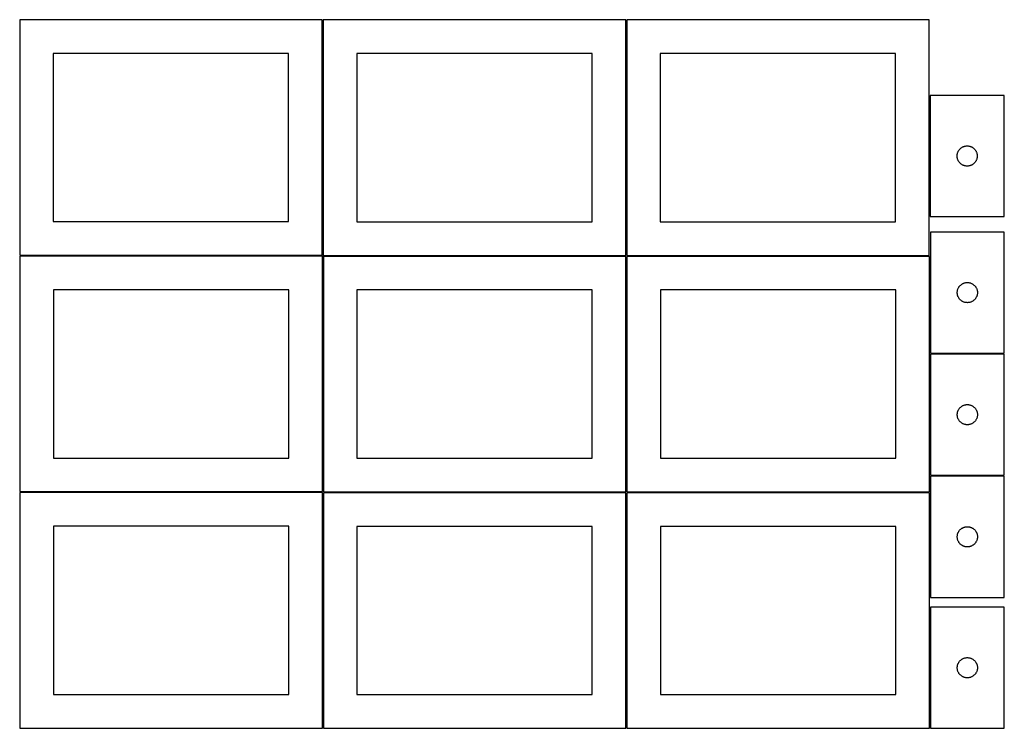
# Model space of a CAD drawing. Header units: millimetres. Extents: x 7 to 1493, y 7 to 2993.
# Tile 3 of 11: x 7 to 1471, y 1061 to 2114. Entities that reach past the tile are written whole.
import ezdxf

# ---------------------------------------------------------------- set-up
doc = ezdxf.new("R2010")
doc.units = ezdxf.units.MM
doc.layers.add('COMMON', color=5, linetype='CONTINUOUS', true_color=0x0000ff)
doc.layers.add('CUT', color=7, linetype='CONTINUOUS', true_color=0x000000)

msp = doc.modelspace()

# ---------------------------------------------------------------- linework, layer by layer
at = {"layer": 'COMMON'}
for p, q in [((457.299607, 2114.099136), (457.299607, 1764.356582)), ((908.799608, 2114.099136), (908.799608, 1764.099136)), ((1360.299609, 2001.772614), (1360.299609, 1821.772614)), ((6.805466, 1763.606581), (456.549607, 1763.606581)), ((457.555466, 1762.599135), (457.555466, 1412.856581)), ((458.305467, 1763.349135), (908.049608, 1763.349135)), ((909.055467, 1762.599135), (909.055467, 1412.599135)), ((909.805468, 1763.349135), (1359.549609, 1763.349135)), ((1360.555468, 1762.599135), (1360.555468, 1618.750398)), ((1360.555468, 1617.250397), (1360.555468, 1437.250397)), ((1361.305469, 1618.000397), (1471.305469, 1618.000397)), ((1360.555468, 1435.750396), (1360.555468, 1412.599135)), ((1361.305469, 1436.500396), (1471.305469, 1436.500396)), ((456.805466, 1412.106581), (6.805466, 1412.106581)), ((457.555467, 1061.35658), (457.555467, 1411.099134)), ((458.305467, 1411.849134), (908.305467, 1411.849134)), ((909.055467, 1411.099134), (909.055467, 1061.099134)), ((909.805468, 1411.849134), (1359.805468, 1411.849134)), ((1360.555468, 1411.099134), (1360.555468, 1255.750396)), ((1360.555468, 1241.099134), (1360.555468, 1061.099134))]:
    msp.add_line(p, q, dxfattribs=at)
at = {"layer": 'CUT'}
for p, q in [((456.549607, 2114.356582), (6.549607, 2114.356582)), ((6.549607, 2114.356582), (6.549607, 1764.356582)), ((456.549607, 1764.356582), (456.549607, 2114.356582)), ((908.049608, 2114.099136), (458.049608, 2114.099136)), ((458.049608, 2114.099136), (458.049608, 1764.099136)), ((908.049608, 1764.099136), (908.049608, 2114.099136)), ((1359.549609, 2114.099136), (909.549609, 2114.099136)), ((909.549609, 2114.099136), (909.549609, 1764.099136)), ((1359.549609, 1764.099136), (1359.549609, 2114.099136)), ((406.549607, 2064.356582), (56.549607, 2064.356582)), ((56.549607, 2064.356582), (56.549607, 1814.356582)), ((406.549607, 1814.356582), (406.549607, 2064.356582)), ((858.049608, 2064.099136), (508.049608, 2064.099136)), ((508.049608, 2064.099136), (508.049608, 1814.099136)), ((858.049608, 1814.099136), (858.049608, 2064.099136)), ((1309.549609, 2064.099136), (959.549609, 2064.099136)), ((959.549609, 2064.099136), (959.549609, 1814.099136)), ((1309.549609, 1814.099136), (1309.549609, 2064.099136)), ((1471.04961, 2001.772614), (1361.04961, 2001.772614)), ((1361.04961, 2001.772614), (1361.04961, 1821.772614)), ((1471.04961, 1821.772614), (1471.04961, 2001.772614)), ((1402.809428, 1918.822265), (1403.189891, 1919.494506)), ((1403.189891, 1919.494506), (1403.604455, 1920.14627)), ((1403.604455, 1920.14627), (1404.052021, 1920.775828)), ((1404.052021, 1920.775828), (1404.531403, 1921.381512)), ((1404.531403, 1921.381512), (1405.04133, 1921.961714)), ((1405.04133, 1921.961714), (1405.580448, 1922.514897)), ((1405.580448, 1922.514897), (1406.147328, 1923.039593)), ((1406.147328, 1923.039593), (1406.740468, 1923.534411)), ((1406.740468, 1923.534411), (1407.358294, 1923.998039)), ((1407.358294, 1923.998039), (1407.999167, 1924.429247)), ((1407.999167, 1924.429247), (1408.661389, 1924.826893)), ((1408.661389, 1924.826893), (1409.343203, 1925.18992)), ((1409.343203, 1925.18992), (1410.042801, 1925.517367)), ((1410.042801, 1925.517367), (1410.758329, 1925.808366)), ((1410.758329, 1925.808366), (1411.487888, 1926.062145)), ((1411.487888, 1926.062145), (1412.229543, 1926.27803)), ((1412.229543, 1926.27803), (1412.981329, 1926.455449)), ((1412.981329, 1926.455449), (1413.741251, 1926.593932)), ((1413.741251, 1926.593932), (1414.507295, 1926.693112)), ((1414.507295, 1926.693112), (1415.277429, 1926.752725)), ((1415.277429, 1926.752725), (1416.04961, 1926.772614)), ((1416.04961, 1926.772614), (1416.821791, 1926.752725)), ((1416.821791, 1926.752725), (1417.591925, 1926.693112)), ((1417.591925, 1926.693112), (1418.357969, 1926.593932)), ((1418.357969, 1926.593932), (1419.117891, 1926.455449)), ((1419.117891, 1926.455449), (1419.869677, 1926.27803)), ((1419.869677, 1926.27803), (1420.611332, 1926.062145)), ((1420.611332, 1926.062145), (1421.340891, 1925.808366)), ((1421.340891, 1925.808366), (1422.056419, 1925.517367)), ((1422.056419, 1925.517367), (1422.756017, 1925.18992)), ((1422.756017, 1925.18992), (1423.437831, 1924.826893)), ((1423.437831, 1924.826893), (1424.100053, 1924.429247)), ((1424.100053, 1924.429247), (1424.740926, 1923.998039)), ((1424.740926, 1923.998039), (1425.358752, 1923.534411)), ((1425.358752, 1923.534411), (1425.951892, 1923.039593)), ((1425.951892, 1923.039593), (1426.518772, 1922.514897)), ((1426.518772, 1922.514897), (1427.05789, 1921.961714)), ((1427.05789, 1921.961714), (1427.567817, 1921.381512)), ((1427.567817, 1921.381512), (1428.047199, 1920.775828)), ((1428.047199, 1920.775828), (1428.494765, 1920.14627)), ((1428.494765, 1920.14627), (1428.909329, 1919.494506)), ((1428.909329, 1919.494506), (1429.289792, 1918.822265)), ((1401.054583, 1912.158833), (1401.094347, 1912.930246)), ((1401.054583, 1911.386395), (1401.054583, 1912.158833)), ((1401.094347, 1910.614982), (1401.054583, 1911.386395)), ((1401.094347, 1912.930246), (1401.17377, 1913.698589)), ((1401.17377, 1909.846639), (1401.094347, 1910.614982)), ((1401.17377, 1913.698589), (1401.292641, 1914.461825)), ((1401.292641, 1909.083403), (1401.17377, 1909.846639)), ((1401.292641, 1914.461825), (1401.450644, 1915.21793)), ((1401.450644, 1908.327298), (1401.292641, 1909.083403)), ((1401.450644, 1915.21793), (1401.647362, 1915.964898)), ((1401.647362, 1907.580329), (1401.450644, 1908.327298)), ((1401.647362, 1915.964898), (1401.882272, 1916.70075)), ((1401.882272, 1906.844478), (1401.647362, 1907.580329)), ((1401.882272, 1916.70075), (1402.15475, 1917.423532)), ((1402.15475, 1906.121696), (1401.882272, 1906.844478)), ((1402.15475, 1917.423532), (1402.464076, 1918.13133)), ((1402.464076, 1905.413898), (1402.15475, 1906.121696)), ((1402.464076, 1918.13133), (1402.809428, 1918.822265)), ((1402.809428, 1904.722963), (1402.464076, 1905.413898)), ((1403.189891, 1904.050722), (1402.809428, 1904.722963)), ((1429.289792, 1904.722963), (1428.909329, 1904.050722)), ((1429.289792, 1918.822265), (1429.635144, 1918.13133)), ((1429.635144, 1905.413898), (1429.289792, 1904.722963)), ((1429.635144, 1918.13133), (1429.94447, 1917.423532)), ((1429.94447, 1906.121696), (1429.635144, 1905.413898)), ((1429.94447, 1917.423532), (1430.216948, 1916.70075)), ((1430.216948, 1906.844478), (1429.94447, 1906.121696)), ((1430.216948, 1916.70075), (1430.451858, 1915.964898)), ((1430.451858, 1907.580329), (1430.216948, 1906.844478)), ((1430.451858, 1915.964898), (1430.648576, 1915.21793)), ((1430.648576, 1908.327298), (1430.451858, 1907.580329)), ((1430.648576, 1915.21793), (1430.806579, 1914.461825)), ((1430.806579, 1909.083403), (1430.648576, 1908.327298)), ((1430.806579, 1914.461825), (1430.92545, 1913.698589)), ((1430.92545, 1909.846639), (1430.806579, 1909.083403)), ((1430.92545, 1913.698589), (1431.004873, 1912.930246)), ((1431.004873, 1910.614982), (1430.92545, 1909.846639)), ((1431.004873, 1912.930246), (1431.044637, 1912.158833)), ((1431.044637, 1911.386395), (1431.004873, 1910.614982)), ((1431.044637, 1912.158833), (1431.044637, 1911.386395)), ((1403.604455, 1903.398958), (1403.189891, 1904.050722)), ((1404.052021, 1902.7694), (1403.604455, 1903.398958)), ((1404.531403, 1902.163716), (1404.052021, 1902.7694)), ((1405.04133, 1901.583514), (1404.531403, 1902.163716)), ((1405.580448, 1901.030331), (1405.04133, 1901.583514)), ((1406.147328, 1900.505635), (1405.580448, 1901.030331)), ((1406.740468, 1900.010817), (1406.147328, 1900.505635)), ((1407.358294, 1899.547189), (1406.740468, 1900.010817)), ((1407.999167, 1899.115981), (1407.358294, 1899.547189)), ((1408.661389, 1898.718335), (1407.999167, 1899.115981)), ((1409.343203, 1898.355308), (1408.661389, 1898.718335)), ((1410.042801, 1898.02786), (1409.343203, 1898.355308)), ((1410.758329, 1897.736862), (1410.042801, 1898.02786)), ((1411.487888, 1897.483083), (1410.758329, 1897.736862)), ((1412.229543, 1897.267198), (1411.487888, 1897.483083)), ((1412.981329, 1897.089779), (1412.229543, 1897.267198)), ((1413.741251, 1896.951295), (1412.981329, 1897.089779)), ((1414.507295, 1896.852116), (1413.741251, 1896.951295)), ((1415.277429, 1896.792503), (1414.507295, 1896.852116)), ((1416.04961, 1896.772614), (1415.277429, 1896.792503)), ((1416.821791, 1896.792503), (1416.04961, 1896.772614)), ((1417.591925, 1896.852116), (1416.821791, 1896.792503)), ((1418.357969, 1896.951295), (1417.591925, 1896.852116)), ((1419.117891, 1897.089779), (1418.357969, 1896.951295)), ((1419.869677, 1897.267198), (1419.117891, 1897.089779)), ((1420.611332, 1897.483083), (1419.869677, 1897.267198)), ((1421.340891, 1897.736862), (1420.611332, 1897.483083)), ((1422.056419, 1898.02786), (1421.340891, 1897.736862)), ((1422.756017, 1898.355308), (1422.056419, 1898.02786)), ((1423.437831, 1898.718335), (1422.756017, 1898.355308)), ((1424.100053, 1899.115981), (1423.437831, 1898.718335)), ((1424.740926, 1899.547189), (1424.100053, 1899.115981)), ((1425.358752, 1900.010817), (1424.740926, 1899.547189)), ((1425.951892, 1900.505635), (1425.358752, 1900.010817)), ((1426.518772, 1901.030331), (1425.951892, 1900.505635)), ((1427.05789, 1901.583514), (1426.518772, 1901.030331)), ((1427.567817, 1902.163716), (1427.05789, 1901.583514)), ((1428.047199, 1902.7694), (1427.567817, 1902.163716)), ((1428.494765, 1903.398958), (1428.047199, 1902.7694)), ((1428.909329, 1904.050722), (1428.494765, 1903.398958)), ((1361.04961, 1821.772614), (1471.04961, 1821.772614)), ((56.549607, 1814.356582), (406.549607, 1814.356582)), ((508.049608, 1814.099136), (858.049608, 1814.099136)), ((959.549609, 1814.099136), (1309.549609, 1814.099136)), ((1361.305469, 1798.750398), (1361.305469, 1618.750398)), ((1471.305469, 1798.750398), (1361.305469, 1798.750398)), ((1471.305469, 1618.750398), (1471.305469, 1798.750398)), ((6.549607, 1764.356582), (456.549607, 1764.356582)), ((456.805466, 1762.856581), (6.805466, 1762.856581)), ((6.805466, 1762.856581), (6.805466, 1412.856581)), ((456.805466, 1412.856581), (456.805466, 1762.856581)), ((458.049608, 1764.099136), (908.049608, 1764.099136)), ((908.305467, 1762.599135), (458.305467, 1762.599135)), ((458.305467, 1762.599135), (458.305467, 1412.599135)), ((908.305467, 1412.599135), (908.305467, 1762.599135)), ((909.549609, 1764.099136), (1359.549609, 1764.099136)), ((1359.805468, 1762.599135), (909.805468, 1762.599135)), ((909.805468, 1762.599135), (909.805468, 1412.599135)), ((1359.805468, 1412.599135), (1359.805468, 1762.599135)), ((1402.138131, 1713.678534), (1402.41061, 1714.401317)), ((1402.41061, 1714.401317), (1402.719935, 1715.109114)), ((1402.719935, 1715.109114), (1403.065287, 1715.800049)), ((1403.065287, 1715.800049), (1403.44575, 1716.47229)), ((1403.44575, 1716.47229), (1403.860314, 1717.124054)), ((1403.860314, 1717.124054), (1404.307881, 1717.753612)), ((1404.307881, 1717.753612), (1404.787263, 1718.359296)), ((1404.787263, 1718.359296), (1405.297189, 1718.939498)), ((1405.297189, 1718.939498), (1405.836307, 1719.492681)), ((1405.836307, 1719.492681), (1406.403188, 1720.017377)), ((1406.403188, 1720.017377), (1406.996327, 1720.512195)), ((1406.996327, 1720.512195), (1407.614153, 1720.975823)), ((1407.614153, 1720.975823), (1408.255026, 1721.407032)), ((1408.255026, 1721.407032), (1408.917248, 1721.804677)), ((1408.917248, 1721.804677), (1409.599062, 1722.167704)), ((1409.599062, 1722.167704), (1410.298661, 1722.495152)), ((1410.298661, 1722.495152), (1411.014188, 1722.78615)), ((1411.014188, 1722.78615), (1411.743747, 1723.039929)), ((1411.743747, 1723.039929), (1412.485403, 1723.255814)), ((1412.485403, 1723.255814), (1413.237188, 1723.433233)), ((1413.237188, 1723.433233), (1413.997111, 1723.571717)), ((1413.997111, 1723.571717), (1414.763154, 1723.670896)), ((1414.763154, 1723.670896), (1415.533288, 1723.730509)), ((1415.533288, 1723.730509), (1416.305469, 1723.750398)), ((1416.305469, 1723.750398), (1417.077651, 1723.730509)), ((1417.077651, 1723.730509), (1417.847784, 1723.670896)), ((1417.847784, 1723.670896), (1418.613828, 1723.571717)), ((1418.613828, 1723.571717), (1419.37375, 1723.433233)), ((1419.37375, 1723.433233), (1420.125536, 1723.255814)), ((1420.125536, 1723.255814), (1420.867192, 1723.039929)), ((1420.867192, 1723.039929), (1421.596751, 1722.78615)), ((1421.596751, 1722.78615), (1422.312278, 1722.495152)), ((1422.312278, 1722.495152), (1423.011876, 1722.167704)), ((1423.011876, 1722.167704), (1423.69369, 1721.804677)), ((1423.69369, 1721.804677), (1424.355912, 1721.407032)), ((1424.355912, 1721.407032), (1424.996786, 1720.975823)), ((1424.996786, 1720.975823), (1425.614612, 1720.512195)), ((1425.614612, 1720.512195), (1426.207751, 1720.017377)), ((1426.207751, 1720.017377), (1426.774632, 1719.492681)), ((1426.774632, 1719.492681), (1427.31375, 1718.939498)), ((1427.31375, 1718.939498), (1427.823676, 1718.359296)), ((1427.823676, 1718.359296), (1428.303058, 1717.753612)), ((1428.303058, 1717.753612), (1428.750625, 1717.124054)), ((1428.750625, 1717.124054), (1429.165189, 1716.47229)), ((1429.165189, 1716.47229), (1429.545651, 1715.800049)), ((1429.545651, 1715.800049), (1429.891003, 1715.109114)), ((1429.891003, 1715.109114), (1430.200329, 1714.401317)), ((1430.200329, 1714.401317), (1430.472808, 1713.678534)), ((406.805466, 1712.856581), (56.805466, 1712.856581)), ((56.805466, 1712.856581), (56.805466, 1462.856581)), ((406.805466, 1462.856581), (406.805466, 1712.856581)), ((858.305467, 1712.599135), (508.305467, 1712.599135)), ((508.305467, 1712.599135), (508.305467, 1462.599135)), ((858.305467, 1462.599135), (858.305467, 1712.599135)), ((1309.805468, 1712.599135), (959.805468, 1712.599135)), ((959.805468, 1712.599135), (959.805468, 1462.599135)), ((1309.805468, 1462.599135), (1309.805468, 1712.599135)), ((1401.310442, 1709.136617), (1401.350206, 1709.90803)), ((1401.310442, 1708.364179), (1401.310442, 1709.136617)), ((1401.350206, 1707.592766), (1401.310442, 1708.364179)), ((1401.350206, 1709.90803), (1401.429629, 1710.676373)), ((1401.429629, 1706.824423), (1401.350206, 1707.592766)), ((1401.429629, 1710.676373), (1401.5485, 1711.43961)), ((1401.5485, 1706.061187), (1401.429629, 1706.824423)), ((1401.5485, 1711.43961), (1401.706504, 1712.195714)), ((1401.706504, 1705.305082), (1401.5485, 1706.061187)), ((1401.706504, 1712.195714), (1401.903221, 1712.942683)), ((1401.903221, 1704.558114), (1401.706504, 1705.305082)), ((1401.903221, 1712.942683), (1402.138131, 1713.678534)), ((1402.138131, 1703.822262), (1401.903221, 1704.558114)), ((1402.41061, 1703.09948), (1402.138131, 1703.822262)), ((1402.719935, 1702.391682), (1402.41061, 1703.09948)), ((1403.065287, 1701.700747), (1402.719935, 1702.391682)), ((1403.44575, 1701.028506), (1403.065287, 1701.700747)), ((1403.860314, 1700.376742), (1403.44575, 1701.028506)), ((1404.307881, 1699.747184), (1403.860314, 1700.376742)), ((1404.787263, 1699.1415), (1404.307881, 1699.747184)), ((1405.297189, 1698.561298), (1404.787263, 1699.1415)), ((1427.823676, 1699.1415), (1427.31375, 1698.561298)), ((1428.303058, 1699.747184), (1427.823676, 1699.1415)), ((1428.750625, 1700.376742), (1428.303058, 1699.747184)), ((1429.165189, 1701.028506), (1428.750625, 1700.376742)), ((1429.545651, 1701.700747), (1429.165189, 1701.028506)), ((1429.891003, 1702.391682), (1429.545651, 1701.700747)), ((1430.200329, 1703.09948), (1429.891003, 1702.391682)), ((1430.472808, 1703.822262), (1430.200329, 1703.09948)), ((1430.472808, 1713.678534), (1430.707717, 1712.942683)), ((1430.707717, 1704.558114), (1430.472808, 1703.822262)), ((1430.707717, 1712.942683), (1430.904435, 1712.195714)), ((1430.904435, 1705.305082), (1430.707717, 1704.558114)), ((1430.904435, 1712.195714), (1431.062439, 1711.43961)), ((1431.062439, 1706.061187), (1430.904435, 1705.305082)), ((1431.062439, 1711.43961), (1431.181309, 1710.676373)), ((1431.181309, 1706.824423), (1431.062439, 1706.061187)), ((1431.181309, 1710.676373), (1431.260732, 1709.90803)), ((1431.260732, 1707.592766), (1431.181309, 1706.824423)), ((1431.260732, 1709.90803), (1431.300496, 1709.136617)), ((1431.300496, 1708.364179), (1431.260732, 1707.592766)), ((1431.300496, 1709.136617), (1431.300496, 1708.364179)), ((1405.836307, 1698.008115), (1405.297189, 1698.561298)), ((1406.403188, 1697.483419), (1405.836307, 1698.008115)), ((1406.996327, 1696.988601), (1406.403188, 1697.483419)), ((1407.614153, 1696.524973), (1406.996327, 1696.988601)), ((1408.255026, 1696.093765), (1407.614153, 1696.524973)), ((1408.917248, 1695.69612), (1408.255026, 1696.093765)), ((1409.599062, 1695.333092), (1408.917248, 1695.69612)), ((1410.298661, 1695.005645), (1409.599062, 1695.333092)), ((1411.014188, 1694.714646), (1410.298661, 1695.005645)), ((1411.743747, 1694.460867), (1411.014188, 1694.714646)), ((1412.485403, 1694.244982), (1411.743747, 1694.460867)), ((1413.237188, 1694.067563), (1412.485403, 1694.244982)), ((1413.997111, 1693.92908), (1413.237188, 1694.067563)), ((1414.763154, 1693.8299), (1413.997111, 1693.92908)), ((1415.533288, 1693.770287), (1414.763154, 1693.8299)), ((1416.305469, 1693.750398), (1415.533288, 1693.770287)), ((1417.077651, 1693.770287), (1416.305469, 1693.750398)), ((1417.847784, 1693.8299), (1417.077651, 1693.770287)), ((1418.613828, 1693.92908), (1417.847784, 1693.8299)), ((1419.37375, 1694.067563), (1418.613828, 1693.92908)), ((1420.125536, 1694.244982), (1419.37375, 1694.067563)), ((1420.867192, 1694.460867), (1420.125536, 1694.244982)), ((1421.596751, 1694.714646), (1420.867192, 1694.460867)), ((1422.312278, 1695.005645), (1421.596751, 1694.714646)), ((1423.011876, 1695.333092), (1422.312278, 1695.005645)), ((1423.69369, 1695.69612), (1423.011876, 1695.333092)), ((1424.355912, 1696.093765), (1423.69369, 1695.69612)), ((1424.996786, 1696.524973), (1424.355912, 1696.093765)), ((1425.614612, 1696.988601), (1424.996786, 1696.524973)), ((1426.207751, 1697.483419), (1425.614612, 1696.988601)), ((1426.774632, 1698.008115), (1426.207751, 1697.483419)), ((1427.31375, 1698.561298), (1426.774632, 1698.008115)), ((1361.305469, 1618.750398), (1471.305469, 1618.750398)), ((1471.305469, 1617.250397), (1361.305469, 1617.250397)), ((1361.305469, 1617.250397), (1361.305469, 1437.250397)), ((1471.305469, 1437.250397), (1471.305469, 1617.250397)), ((1405.836307, 1537.99268), (1406.403188, 1538.517376)), ((1406.403188, 1538.517376), (1406.996327, 1539.012194)), ((1406.996327, 1539.012194), (1407.614153, 1539.475822)), ((1407.614153, 1539.475822), (1408.255026, 1539.907031)), ((1408.255026, 1539.907031), (1408.917248, 1540.304676)), ((1408.917248, 1540.304676), (1409.599062, 1540.667703)), ((1409.599062, 1540.667703), (1410.298661, 1540.995151)), ((1410.298661, 1540.995151), (1411.014188, 1541.286149)), ((1411.014188, 1541.286149), (1411.743747, 1541.539928)), ((1411.743747, 1541.539928), (1412.485403, 1541.755813)), ((1412.485403, 1541.755813), (1413.237188, 1541.933232)), ((1413.237188, 1541.933232), (1413.997111, 1542.071716)), ((1413.997111, 1542.071716), (1414.763154, 1542.170895)), ((1414.763154, 1542.170895), (1415.533288, 1542.230508)), ((1415.533288, 1542.230508), (1416.305469, 1542.250397)), ((1416.305469, 1542.250397), (1417.077651, 1542.230508)), ((1417.077651, 1542.230508), (1417.847784, 1542.170895)), ((1417.847784, 1542.170895), (1418.613828, 1542.071716)), ((1418.613828, 1542.071716), (1419.37375, 1541.933232)), ((1419.37375, 1541.933232), (1420.125536, 1541.755813)), ((1420.125536, 1541.755813), (1420.867192, 1541.539928)), ((1420.867192, 1541.539928), (1421.596751, 1541.286149)), ((1421.596751, 1541.286149), (1422.312278, 1540.995151)), ((1422.312278, 1540.995151), (1423.011876, 1540.667703)), ((1423.011876, 1540.667703), (1423.69369, 1540.304676)), ((1423.69369, 1540.304676), (1424.355912, 1539.907031)), ((1424.355912, 1539.907031), (1424.996786, 1539.475822)), ((1424.996786, 1539.475822), (1425.614612, 1539.012194)), ((1425.614612, 1539.012194), (1426.207751, 1538.517376)), ((1426.207751, 1538.517376), (1426.774632, 1537.99268)), ((1401.310442, 1527.636616), (1401.350206, 1528.408029)), ((1401.310442, 1526.864178), (1401.310442, 1527.636616)), ((1401.350206, 1526.092765), (1401.310442, 1526.864178)), ((1401.350206, 1528.408029), (1401.429629, 1529.176372)), ((1401.429629, 1525.324422), (1401.350206, 1526.092765)), ((1401.429629, 1529.176372), (1401.5485, 1529.939609)), ((1401.5485, 1524.561186), (1401.429629, 1525.324422)), ((1401.5485, 1529.939609), (1401.706504, 1530.695713)), ((1401.706504, 1523.805081), (1401.5485, 1524.561186)), ((1401.706504, 1530.695713), (1401.903221, 1531.442682)), ((1401.903221, 1523.058113), (1401.706504, 1523.805081)), ((1401.903221, 1531.442682), (1402.138131, 1532.178533)), ((1402.138131, 1532.178533), (1402.41061, 1532.901316)), ((1402.41061, 1532.901316), (1402.719935, 1533.609113)), ((1402.719935, 1533.609113), (1403.065287, 1534.300048)), ((1403.065287, 1534.300048), (1403.44575, 1534.972289)), ((1403.44575, 1534.972289), (1403.860314, 1535.624053)), ((1403.860314, 1535.624053), (1404.307881, 1536.253611)), ((1404.307881, 1536.253611), (1404.787263, 1536.859295)), ((1404.787263, 1536.859295), (1405.297189, 1537.439497)), ((1405.297189, 1537.439497), (1405.836307, 1537.99268)), ((1426.774632, 1537.99268), (1427.31375, 1537.439497)), ((1427.31375, 1537.439497), (1427.823676, 1536.859295)), ((1427.823676, 1536.859295), (1428.303058, 1536.253611)), ((1428.303058, 1536.253611), (1428.750625, 1535.624053)), ((1428.750625, 1535.624053), (1429.165189, 1534.972289)), ((1429.165189, 1534.972289), (1429.545651, 1534.300048)), ((1429.545651, 1534.300048), (1429.891003, 1533.609113)), ((1429.891003, 1533.609113), (1430.200329, 1532.901316)), ((1430.200329, 1532.901316), (1430.472808, 1532.178533)), ((1430.472808, 1532.178533), (1430.707717, 1531.442682)), ((1430.707717, 1531.442682), (1430.904435, 1530.695713)), ((1430.904435, 1523.805081), (1430.707717, 1523.058113)), ((1430.904435, 1530.695713), (1431.062439, 1529.939609)), ((1431.062439, 1524.561186), (1430.904435, 1523.805081)), ((1431.062439, 1529.939609), (1431.181309, 1529.176372)), ((1431.181309, 1525.324422), (1431.062439, 1524.561186)), ((1431.181309, 1529.176372), (1431.260732, 1528.408029)), ((1431.260732, 1526.092765), (1431.181309, 1525.324422)), ((1431.260732, 1528.408029), (1431.300496, 1527.636616)), ((1431.300496, 1526.864178), (1431.260732, 1526.092765)), ((1431.300496, 1527.636616), (1431.300496, 1526.864178)), ((1402.138131, 1522.322261), (1401.903221, 1523.058113)), ((1402.41061, 1521.599479), (1402.138131, 1522.322261)), ((1402.719935, 1520.891681), (1402.41061, 1521.599479)), ((1403.065287, 1520.200746), (1402.719935, 1520.891681)), ((1403.44575, 1519.528505), (1403.065287, 1520.200746)), ((1403.860314, 1518.876741), (1403.44575, 1519.528505)), ((1404.307881, 1518.247183), (1403.860314, 1518.876741)), ((1404.787263, 1517.641499), (1404.307881, 1518.247183)), ((1405.297189, 1517.061297), (1404.787263, 1517.641499)), ((1405.836307, 1516.508114), (1405.297189, 1517.061297)), ((1406.403188, 1515.983418), (1405.836307, 1516.508114)), ((1406.996327, 1515.4886), (1406.403188, 1515.983418)), ((1407.614153, 1515.024972), (1406.996327, 1515.4886)), ((1408.255026, 1514.593764), (1407.614153, 1515.024972)), ((1408.917248, 1514.196119), (1408.255026, 1514.593764)), ((1409.599062, 1513.833091), (1408.917248, 1514.196119)), ((1410.298661, 1513.505644), (1409.599062, 1513.833091)), ((1411.014188, 1513.214645), (1410.298661, 1513.505644)), ((1411.743747, 1512.960866), (1411.014188, 1513.214645)), ((1412.485403, 1512.744981), (1411.743747, 1512.960866)), ((1413.237188, 1512.567562), (1412.485403, 1512.744981)), ((1413.997111, 1512.429079), (1413.237188, 1512.567562)), ((1414.763154, 1512.329899), (1413.997111, 1512.429079)), ((1415.533288, 1512.270286), (1414.763154, 1512.329899)), ((1416.305469, 1512.250397), (1415.533288, 1512.270286)), ((1417.077651, 1512.270286), (1416.305469, 1512.250397)), ((1417.847784, 1512.329899), (1417.077651, 1512.270286)), ((1418.613828, 1512.429079), (1417.847784, 1512.329899)), ((1419.37375, 1512.567562), (1418.613828, 1512.429079)), ((1420.125536, 1512.744981), (1419.37375, 1512.567562)), ((1420.867192, 1512.960866), (1420.125536, 1512.744981)), ((1421.596751, 1513.214645), (1420.867192, 1512.960866)), ((1422.312278, 1513.505644), (1421.596751, 1513.214645)), ((1423.011876, 1513.833091), (1422.312278, 1513.505644)), ((1423.69369, 1514.196119), (1423.011876, 1513.833091)), ((1424.355912, 1514.593764), (1423.69369, 1514.196119)), ((1424.996786, 1515.024972), (1424.355912, 1514.593764)), ((1425.614612, 1515.4886), (1424.996786, 1515.024972)), ((1426.207751, 1515.983418), (1425.614612, 1515.4886)), ((1426.774632, 1516.508114), (1426.207751, 1515.983418)), ((1427.31375, 1517.061297), (1426.774632, 1516.508114)), ((1427.823676, 1517.641499), (1427.31375, 1517.061297)), ((1428.303058, 1518.247183), (1427.823676, 1517.641499)), ((1428.750625, 1518.876741), (1428.303058, 1518.247183)), ((1429.165189, 1519.528505), (1428.750625, 1518.876741)), ((1429.545651, 1520.200746), (1429.165189, 1519.528505)), ((1429.891003, 1520.891681), (1429.545651, 1520.200746)), ((1430.200329, 1521.599479), (1429.891003, 1520.891681)), ((1430.472808, 1522.322261), (1430.200329, 1521.599479)), ((1430.707717, 1523.058113), (1430.472808, 1522.322261)), ((56.805466, 1462.856581), (406.805466, 1462.856581)), ((508.305467, 1462.599135), (858.305467, 1462.599135)), ((959.805468, 1462.599135), (1309.805468, 1462.599135)), ((1361.305469, 1437.250397), (1471.305469, 1437.250397)), ((1361.305469, 1435.750396), (1361.305469, 1255.750396)), ((1471.305469, 1435.750396), (1361.305469, 1435.750396)), ((1471.305469, 1255.750396), (1471.305469, 1435.750396)), ((6.805466, 1412.856581), (456.805466, 1412.856581)), ((456.805466, 1411.35658), (6.805466, 1411.35658)), ((6.805466, 1411.35658), (6.805466, 1061.35658)), ((456.805466, 1061.35658), (456.805466, 1411.35658)), ((458.305467, 1412.599135), (908.305467, 1412.599135)), ((908.305467, 1411.099134), (458.305467, 1411.099134)), ((458.305467, 1411.099134), (458.305467, 1061.099134)), ((908.305467, 1061.099134), (908.305467, 1411.099134)), ((909.805468, 1412.599135), (1359.805468, 1412.599135)), ((1359.805468, 1411.099134), (909.805468, 1411.099134)), ((909.805468, 1411.099134), (909.805468, 1061.099134)), ((1359.805468, 1061.099134), (1359.805468, 1411.099134)), ((406.805466, 1361.35658), (56.805466, 1361.35658)), ((56.805466, 1361.35658), (56.805466, 1111.35658)), ((406.805466, 1111.35658), (406.805466, 1361.35658)), ((858.305467, 1361.099134), (508.305467, 1361.099134)), ((508.305467, 1361.099134), (508.305467, 1111.099134)), ((858.305467, 1111.099134), (858.305467, 1361.099134)), ((1309.805468, 1361.099134), (959.805468, 1361.099134)), ((959.805468, 1361.099134), (959.805468, 1111.099134)), ((1309.805468, 1111.099134), (1309.805468, 1361.099134)), ((1401.350206, 1346.908028), (1401.429629, 1347.676371)), ((1401.429629, 1347.676371), (1401.5485, 1348.439608)), ((1401.5485, 1348.439608), (1401.706504, 1349.195712)), ((1401.706504, 1349.195712), (1401.903221, 1349.942681)), ((1401.903221, 1349.942681), (1402.138131, 1350.678532)), ((1402.138131, 1350.678532), (1402.41061, 1351.401315)), ((1402.41061, 1351.401315), (1402.719935, 1352.109112)), ((1402.719935, 1352.109112), (1403.065287, 1352.800047)), ((1403.065287, 1352.800047), (1403.44575, 1353.472288)), ((1403.44575, 1353.472288), (1403.860314, 1354.124052)), ((1403.860314, 1354.124052), (1404.307881, 1354.75361)), ((1404.307881, 1354.75361), (1404.787263, 1355.359294)), ((1404.787263, 1355.359294), (1405.297189, 1355.939496)), ((1405.297189, 1355.939496), (1405.836307, 1356.492679)), ((1405.836307, 1356.492679), (1406.403188, 1357.017375)), ((1406.403188, 1357.017375), (1406.996327, 1357.512193)), ((1406.996327, 1357.512193), (1407.614153, 1357.975821)), ((1407.614153, 1357.975821), (1408.255026, 1358.40703)), ((1408.255026, 1358.40703), (1408.917248, 1358.804675)), ((1408.917248, 1358.804675), (1409.599062, 1359.167702)), ((1409.599062, 1359.167702), (1410.298661, 1359.49515)), ((1410.298661, 1359.49515), (1411.014188, 1359.786148)), ((1411.014188, 1359.786148), (1411.743747, 1360.039927)), ((1411.743747, 1360.039927), (1412.485403, 1360.255812)), ((1412.485403, 1360.255812), (1413.237188, 1360.433231)), ((1413.237188, 1360.433231), (1413.997111, 1360.571715)), ((1413.997111, 1360.571715), (1414.763154, 1360.670894)), ((1414.763154, 1360.670894), (1415.533288, 1360.730507)), ((1415.533288, 1360.730507), (1416.305469, 1360.750396)), ((1416.305469, 1360.750396), (1417.077651, 1360.730507)), ((1417.077651, 1360.730507), (1417.847784, 1360.670894)), ((1417.847784, 1360.670894), (1418.613828, 1360.571715)), ((1418.613828, 1360.571715), (1419.37375, 1360.433231)), ((1419.37375, 1360.433231), (1420.125536, 1360.255812)), ((1420.125536, 1360.255812), (1420.867192, 1360.039927)), ((1420.867192, 1360.039927), (1421.596751, 1359.786148)), ((1421.596751, 1359.786148), (1422.312278, 1359.49515)), ((1422.312278, 1359.49515), (1423.011876, 1359.167702)), ((1423.011876, 1359.167702), (1423.69369, 1358.804675)), ((1423.69369, 1358.804675), (1424.355912, 1358.40703)), ((1424.355912, 1358.40703), (1424.996786, 1357.975821)), ((1424.996786, 1357.975821), (1425.614612, 1357.512193)), ((1425.614612, 1357.512193), (1426.207751, 1357.017375)), ((1426.207751, 1357.017375), (1426.774632, 1356.492679)), ((1426.774632, 1356.492679), (1427.31375, 1355.939496)), ((1427.31375, 1355.939496), (1427.823676, 1355.359294)), ((1427.823676, 1355.359294), (1428.303058, 1354.75361)), ((1428.303058, 1354.75361), (1428.750625, 1354.124052)), ((1428.750625, 1354.124052), (1429.165189, 1353.472288)), ((1429.165189, 1353.472288), (1429.545651, 1352.800047)), ((1429.545651, 1352.800047), (1429.891003, 1352.109112)), ((1429.891003, 1352.109112), (1430.200329, 1351.401315)), ((1430.200329, 1351.401315), (1430.472808, 1350.678532)), ((1430.472808, 1350.678532), (1430.707717, 1349.942681)), ((1430.707717, 1349.942681), (1430.904435, 1349.195712)), ((1430.904435, 1349.195712), (1431.062439, 1348.439608)), ((1431.062439, 1348.439608), (1431.181309, 1347.676371)), ((1431.181309, 1347.676371), (1431.260732, 1346.908028)), ((1401.310442, 1346.136615), (1401.350206, 1346.908028)), ((1401.310442, 1345.364177), (1401.310442, 1346.136615)), ((1401.350206, 1344.592764), (1401.310442, 1345.364177)), ((1401.429629, 1343.824421), (1401.350206, 1344.592764)), ((1401.5485, 1343.061185), (1401.429629, 1343.824421)), ((1401.706504, 1342.30508), (1401.5485, 1343.061185)), ((1401.903221, 1341.558112), (1401.706504, 1342.30508)), ((1402.138131, 1340.82226), (1401.903221, 1341.558112)), ((1402.41061, 1340.099478), (1402.138131, 1340.82226)), ((1402.719935, 1339.39168), (1402.41061, 1340.099478)), ((1403.065287, 1338.700745), (1402.719935, 1339.39168)), ((1403.44575, 1338.028504), (1403.065287, 1338.700745)), ((1403.860314, 1337.37674), (1403.44575, 1338.028504)), ((1404.307881, 1336.747182), (1403.860314, 1337.37674)), ((1404.787263, 1336.141498), (1404.307881, 1336.747182)), ((1405.297189, 1335.561296), (1404.787263, 1336.141498)), ((1405.836307, 1335.008113), (1405.297189, 1335.561296)), ((1406.403188, 1334.483417), (1405.836307, 1335.008113)), ((1406.996327, 1333.988599), (1406.403188, 1334.483417)), ((1407.614153, 1333.524971), (1406.996327, 1333.988599)), ((1408.255026, 1333.093763), (1407.614153, 1333.524971)), ((1408.917248, 1332.696118), (1408.255026, 1333.093763)), ((1424.355912, 1333.093763), (1423.69369, 1332.696118)), ((1424.996786, 1333.524971), (1424.355912, 1333.093763)), ((1425.614612, 1333.988599), (1424.996786, 1333.524971)), ((1426.207751, 1334.483417), (1425.614612, 1333.988599)), ((1426.774632, 1335.008113), (1426.207751, 1334.483417)), ((1427.31375, 1335.561296), (1426.774632, 1335.008113)), ((1427.823676, 1336.141498), (1427.31375, 1335.561296)), ((1428.303058, 1336.747182), (1427.823676, 1336.141498)), ((1428.750625, 1337.37674), (1428.303058, 1336.747182)), ((1429.165189, 1338.028504), (1428.750625, 1337.37674)), ((1429.545651, 1338.700745), (1429.165189, 1338.028504)), ((1429.891003, 1339.39168), (1429.545651, 1338.700745)), ((1430.200329, 1340.099478), (1429.891003, 1339.39168)), ((1430.472808, 1340.82226), (1430.200329, 1340.099478)), ((1430.707717, 1341.558112), (1430.472808, 1340.82226)), ((1430.904435, 1342.30508), (1430.707717, 1341.558112)), ((1431.062439, 1343.061185), (1430.904435, 1342.30508)), ((1431.181309, 1343.824421), (1431.062439, 1343.061185)), ((1431.260732, 1344.592764), (1431.181309, 1343.824421)), ((1431.260732, 1346.908028), (1431.300496, 1346.136615)), ((1431.300496, 1345.364177), (1431.260732, 1344.592764)), ((1431.300496, 1346.136615), (1431.300496, 1345.364177)), ((1409.599062, 1332.33309), (1408.917248, 1332.696118)), ((1410.298661, 1332.005643), (1409.599062, 1332.33309)), ((1411.014188, 1331.714644), (1410.298661, 1332.005643)), ((1411.743747, 1331.460865), (1411.014188, 1331.714644)), ((1412.485403, 1331.24498), (1411.743747, 1331.460865)), ((1413.237188, 1331.067561), (1412.485403, 1331.24498)), ((1413.997111, 1330.929078), (1413.237188, 1331.067561)), ((1414.763154, 1330.829898), (1413.997111, 1330.929078)), ((1415.533288, 1330.770285), (1414.763154, 1330.829898)), ((1416.305469, 1330.750396), (1415.533288, 1330.770285)), ((1417.077651, 1330.770285), (1416.305469, 1330.750396)), ((1417.847784, 1330.829898), (1417.077651, 1330.770285)), ((1418.613828, 1330.929078), (1417.847784, 1330.829898)), ((1419.37375, 1331.067561), (1418.613828, 1330.929078)), ((1420.125536, 1331.24498), (1419.37375, 1331.067561)), ((1420.867192, 1331.460865), (1420.125536, 1331.24498)), ((1421.596751, 1331.714644), (1420.867192, 1331.460865)), ((1422.312278, 1332.005643), (1421.596751, 1331.714644)), ((1423.011876, 1332.33309), (1422.312278, 1332.005643)), ((1423.69369, 1332.696118), (1423.011876, 1332.33309)), ((1361.305469, 1255.750396), (1471.305469, 1255.750396)), ((1361.305469, 1241.099134), (1361.305469, 1061.099134)), ((1471.305469, 1241.099134), (1361.305469, 1241.099134)), ((1471.305469, 1061.099134), (1471.305469, 1241.099134)), ((1402.41061, 1156.750052), (1402.719935, 1157.45785)), ((1402.719935, 1157.45785), (1403.065287, 1158.148785)), ((1403.065287, 1158.148785), (1403.44575, 1158.821026)), ((1403.44575, 1158.821026), (1403.860314, 1159.47279)), ((1403.860314, 1159.47279), (1404.307881, 1160.102348)), ((1404.307881, 1160.102348), (1404.787263, 1160.708032)), ((1404.787263, 1160.708032), (1405.297189, 1161.288234)), ((1405.297189, 1161.288234), (1405.836307, 1161.841417)), ((1405.836307, 1161.841417), (1406.403188, 1162.366113)), ((1406.403188, 1162.366113), (1406.996327, 1162.860931)), ((1406.996327, 1162.860931), (1407.614153, 1163.324559)), ((1407.614153, 1163.324559), (1408.255026, 1163.755767)), ((1408.255026, 1163.755767), (1408.917248, 1164.153413)), ((1408.917248, 1164.153413), (1409.599062, 1164.51644)), ((1409.599062, 1164.51644), (1410.298661, 1164.843888)), ((1410.298661, 1164.843888), (1411.014188, 1165.134886)), ((1411.014188, 1165.134886), (1411.743747, 1165.388665)), ((1411.743747, 1165.388665), (1412.485403, 1165.60455)), ((1412.485403, 1165.60455), (1413.237188, 1165.781969)), ((1413.237188, 1165.781969), (1413.997111, 1165.920453)), ((1413.997111, 1165.920453), (1414.763154, 1166.019632)), ((1414.763154, 1166.019632), (1415.533288, 1166.079245)), ((1415.533288, 1166.079245), (1416.305469, 1166.099134)), ((1416.305469, 1166.099134), (1417.077651, 1166.079245)), ((1417.077651, 1166.079245), (1417.847784, 1166.019632)), ((1417.847784, 1166.019632), (1418.613828, 1165.920453)), ((1418.613828, 1165.920453), (1419.37375, 1165.781969)), ((1419.37375, 1165.781969), (1420.125536, 1165.60455)), ((1420.125536, 1165.60455), (1420.867192, 1165.388665)), ((1420.867192, 1165.388665), (1421.596751, 1165.134886)), ((1421.596751, 1165.134886), (1422.312278, 1164.843888)), ((1422.312278, 1164.843888), (1423.011876, 1164.51644)), ((1423.011876, 1164.51644), (1423.69369, 1164.153413)), ((1423.69369, 1164.153413), (1424.355912, 1163.755767)), ((1424.355912, 1163.755767), (1424.996786, 1163.324559)), ((1424.996786, 1163.324559), (1425.614612, 1162.860931)), ((1425.614612, 1162.860931), (1426.207751, 1162.366113)), ((1426.207751, 1162.366113), (1426.774632, 1161.841417)), ((1426.774632, 1161.841417), (1427.31375, 1161.288234)), ((1427.31375, 1161.288234), (1427.823676, 1160.708032)), ((1427.823676, 1160.708032), (1428.303058, 1160.102348)), ((1428.303058, 1160.102348), (1428.750625, 1159.47279)), ((1428.750625, 1159.47279), (1429.165189, 1158.821026)), ((1429.165189, 1158.821026), (1429.545651, 1158.148785)), ((1429.545651, 1158.148785), (1429.891003, 1157.45785)), ((1429.891003, 1157.45785), (1430.200329, 1156.750052)), ((1401.310442, 1151.485353), (1401.350206, 1152.256766)), ((1401.310442, 1150.712915), (1401.310442, 1151.485353)), ((1401.350206, 1149.941502), (1401.310442, 1150.712915)), ((1401.350206, 1152.256766), (1401.429629, 1153.025109)), ((1401.429629, 1149.173159), (1401.350206, 1149.941502)), ((1401.429629, 1153.025109), (1401.5485, 1153.788345)), ((1401.5485, 1148.409923), (1401.429629, 1149.173159)), ((1401.5485, 1153.788345), (1401.706504, 1154.54445)), ((1401.706504, 1147.653818), (1401.5485, 1148.409923)), ((1401.706504, 1154.54445), (1401.903221, 1155.291419)), ((1401.903221, 1146.90685), (1401.706504, 1147.653818)), ((1401.903221, 1155.291419), (1402.138131, 1156.02727)), ((1402.138131, 1146.170998), (1401.903221, 1146.90685)), ((1402.138131, 1156.02727), (1402.41061, 1156.750052)), ((1402.41061, 1145.448216), (1402.138131, 1146.170998)), ((1402.719935, 1144.740418), (1402.41061, 1145.448216)), ((1403.065287, 1144.049483), (1402.719935, 1144.740418)), ((1403.44575, 1143.377242), (1403.065287, 1144.049483)), ((1403.860314, 1142.725478), (1403.44575, 1143.377242)), ((1404.307881, 1142.09592), (1403.860314, 1142.725478)), ((1428.750625, 1142.725478), (1428.303058, 1142.09592)), ((1429.165189, 1143.377242), (1428.750625, 1142.725478)), ((1429.545651, 1144.049483), (1429.165189, 1143.377242)), ((1429.891003, 1144.740418), (1429.545651, 1144.049483)), ((1430.200329, 1145.448216), (1429.891003, 1144.740418)), ((1430.200329, 1156.750052), (1430.472808, 1156.02727)), ((1430.472808, 1146.170998), (1430.200329, 1145.448216)), ((1430.472808, 1156.02727), (1430.707717, 1155.291419)), ((1430.707717, 1146.90685), (1430.472808, 1146.170998)), ((1430.707717, 1155.291419), (1430.904435, 1154.54445)), ((1430.904435, 1147.653818), (1430.707717, 1146.90685)), ((1430.904435, 1154.54445), (1431.062439, 1153.788345)), ((1431.062439, 1148.409923), (1430.904435, 1147.653818)), ((1431.062439, 1153.788345), (1431.181309, 1153.025109)), ((1431.181309, 1149.173159), (1431.062439, 1148.409923)), ((1431.181309, 1153.025109), (1431.260732, 1152.256766)), ((1431.260732, 1149.941502), (1431.181309, 1149.173159)), ((1431.260732, 1152.256766), (1431.300496, 1151.485353)), ((1431.300496, 1150.712915), (1431.260732, 1149.941502)), ((1431.300496, 1151.485353), (1431.300496, 1150.712915)), ((1404.787263, 1141.490236), (1404.307881, 1142.09592)), ((1405.297189, 1140.910034), (1404.787263, 1141.490236)), ((1405.836307, 1140.356851), (1405.297189, 1140.910034)), ((1406.403188, 1139.832155), (1405.836307, 1140.356851)), ((1406.996327, 1139.337337), (1406.403188, 1139.832155)), ((1407.614153, 1138.873709), (1406.996327, 1139.337337)), ((1408.255026, 1138.442501), (1407.614153, 1138.873709)), ((1408.917248, 1138.044855), (1408.255026, 1138.442501)), ((1409.599062, 1137.681828), (1408.917248, 1138.044855)), ((1410.298661, 1137.354381), (1409.599062, 1137.681828)), ((1411.014188, 1137.063382), (1410.298661, 1137.354381)), ((1411.743747, 1136.809603), (1411.014188, 1137.063382)), ((1412.485403, 1136.593718), (1411.743747, 1136.809603)), ((1413.237188, 1136.416299), (1412.485403, 1136.593718)), ((1413.997111, 1136.277816), (1413.237188, 1136.416299)), ((1414.763154, 1136.178636), (1413.997111, 1136.277816)), ((1415.533288, 1136.119023), (1414.763154, 1136.178636)), ((1416.305469, 1136.099134), (1415.533288, 1136.119023)), ((1417.077651, 1136.119023), (1416.305469, 1136.099134)), ((1417.847784, 1136.178636), (1417.077651, 1136.119023)), ((1418.613828, 1136.277816), (1417.847784, 1136.178636)), ((1419.37375, 1136.416299), (1418.613828, 1136.277816)), ((1420.125536, 1136.593718), (1419.37375, 1136.416299)), ((1420.867192, 1136.809603), (1420.125536, 1136.593718)), ((1421.596751, 1137.063382), (1420.867192, 1136.809603)), ((1422.312278, 1137.354381), (1421.596751, 1137.063382)), ((1423.011876, 1137.681828), (1422.312278, 1137.354381)), ((1423.69369, 1138.044855), (1423.011876, 1137.681828)), ((1424.355912, 1138.442501), (1423.69369, 1138.044855)), ((1424.996786, 1138.873709), (1424.355912, 1138.442501)), ((1425.614612, 1139.337337), (1424.996786, 1138.873709)), ((1426.207751, 1139.832155), (1425.614612, 1139.337337)), ((1426.774632, 1140.356851), (1426.207751, 1139.832155)), ((1427.31375, 1140.910034), (1426.774632, 1140.356851)), ((1427.823676, 1141.490236), (1427.31375, 1140.910034)), ((1428.303058, 1142.09592), (1427.823676, 1141.490236)), ((56.805466, 1111.35658), (406.805466, 1111.35658)), ((508.305467, 1111.099134), (858.305467, 1111.099134)), ((959.805468, 1111.099134), (1309.805468, 1111.099134)), ((6.805466, 1061.35658), (456.805466, 1061.35658)), ((458.305467, 1061.099134), (908.305467, 1061.099134)), ((909.805468, 1061.099134), (1359.805468, 1061.099134)), ((1361.305469, 1061.099134), (1471.305469, 1061.099134))]:
    msp.add_line(p, q, dxfattribs=at)

doc.saveas('drawing.dxf')
